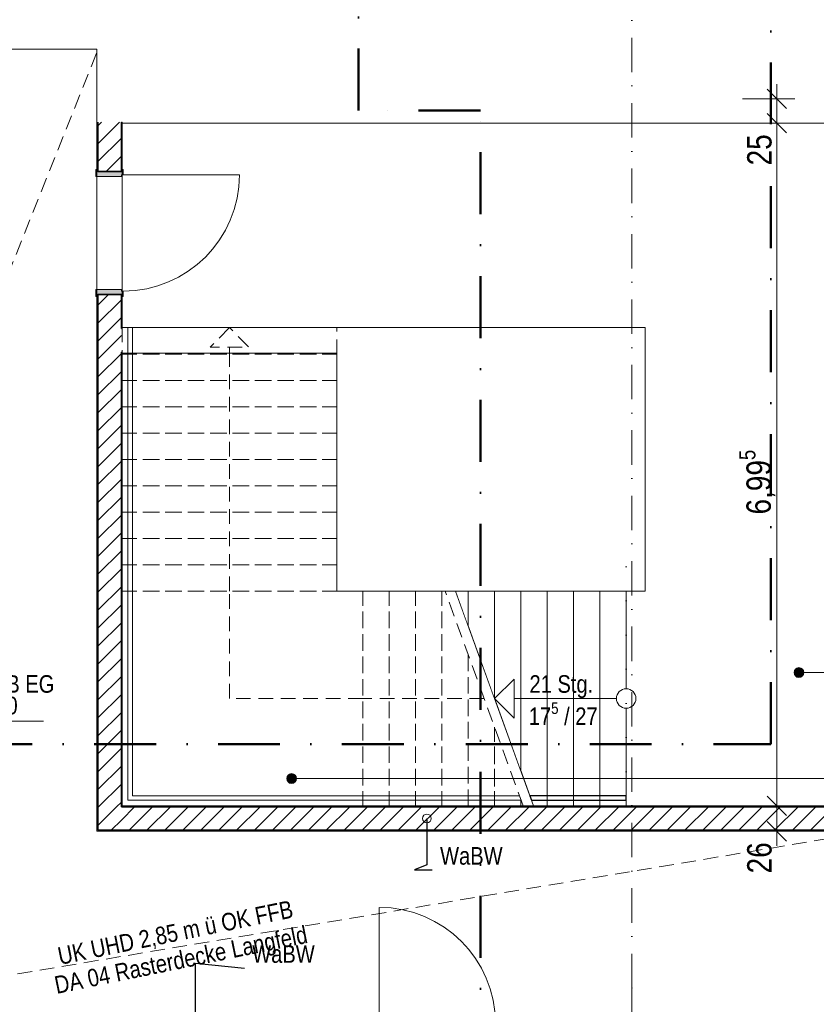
# Model space of a CAD drawing. Header units: metres. Extents: x -177922 to 5550634, y -507967 to 368279.
# Tile 108 of 125: x 3701266 to 3709434, y -48187 to -38098. Entities that reach past the tile are written whole.
import ezdxf

# ---------------------------------------------------------------- set-up
doc = ezdxf.new("R2010")
doc.units = ezdxf.units.M
doc.header["$LTSCALE"] = 0.05
doc.header["$PDSIZE"] = 0.8
for name, pattern in [('Punktlinie', [7000, 0, -7000]), ('Strichlinie_ eng', [4600, 3000, -1600]), ('Strichpunktlinie', [13405.555248, 7055.555344, -3527.777672, 0, -2822.222233]), ('Strichpunktlinie_ lang', [25400, 12700, -6350, 0, -6350]), ('Wipeout_Contour', [20000, 0, -20000])]:
    doc.linetypes.add(name, pattern=pattern)
for name, color, linetype in [('A_1_Bauteilschraffuren', 7, 'Continuous'), ('A_1_Geländer _ Brüstungen', 7, 'Continuous'), ('A_1_Raumstempel_Linien_Text.1_100', 7, 'Continuous'), ('A_1_Schraffuren', 7, 'Continuous'), ('A_1_Treppen', 7, 'Continuous'), ('A_1_Türen', 7, 'Continuous'), ('A_1_Wände_Innen_Massiv', 7, 'Continuous'), ('A_3_Achsen_Raster', 7, 'Continuous'), ('A_3_Schnittführung', 7, 'Continuous'), ('A_4_Bemaßung_100', 7, 'Continuous'), ('A_4_Bemaßung_innen_100', 7, 'Continuous'), ('A_4_Etiketten_allgemein_100_50', 7, 'Continuous'), ('A_4_Etiketten_UHD', 7, 'Continuous'), ('A_4_Umgrenzung_Raumlegende', 7, 'Continuous')]:
    doc.layers.add(name, color=color, linetype=linetype)
doc.styles.add('ERSTELLTER_STIL_1', font='txt')
doc.styles.add('ERSTELLTER_STIL_2', font='ARIALN.TTF')
doc.dimstyles.new('ERSTELLTER_STIL__20', dxfattribs={"dimtxt": 250, "dimasz": 190, "dimexe": 0.18, "dimexo": 350, "dimgap": 0, "dimtad": 1, "dimlfac": 0.001, "dimzin": 0, "dimdsep": 46, "dimtxsty": 'ERSTELLTER_STIL_1', "dimblk": 'ARROWHEAD_6', "dimblk1": 'ARROWHEAD_6', "dimblk2": 'ARROWHEAD_6', "dimcen": 0.09, "dimclrd": 7, "dimclre": 7, "dimclrt": 7, "dimazin": 0, "dimtfac": 1, "dimtdec": 4, "dimtmove": 0, "dimatfit": 3, "dimfxl": 1, "dimtolj": 1, "dimtzin": 0, "dimarcsym": 0})
doc.dimstyles.new('ERSTELLTER_STIL__21', dxfattribs={"dimtxt": 0.18, "dimasz": 182.4, "dimexe": 0.18, "dimexo": 0.0625, "dimgap": 0, "dimtad": 0, "dimtih": 1, "dimtoh": 1, "dimdec": 4, "dimzin": 0, "dimdsep": 46, "dimcen": 0.09, "dimadec": 0, "dimazin": 0, "dimtfac": 1, "dimtdec": 4, "dimtmove": 0, "dimatfit": 3, "dimldrblk": 'ARROWHEAD_1', "dimfxl": 1, "dimtolj": 1, "dimtzin": 0, "dimarcsym": 0})
pattern_1 = [(0, (3733493.5, -38278.93), (0, 173.2051), [0, -100]), (0, (3733543.5, -38192.32), (0, 173.2051), [0, -100])]
pattern_2 = [(45, (3733493.5, -38278.93), (-91.9239, 91.9239), [])]

# ---------------------------------------------------------------- blocks, each defined once
blk = doc.blocks.new('*D137', base_point=(3733493, -38279))
at = {"layer": 'A_4_Bemaßung_100', "color": 7, "linetype": 'Continuous', "lineweight": 13}
for p, q in [((3708928, -46054), (3709128, -46254)), ((3709215, -46154), (3708678, -46154)), ((3709028, -46414), (3709028, -46154)), ((3708928, -46314), (3709128, -46514)), ((3709215, -46414), (3708678, -46414)), ((3709028, -46564), (3709028, -46414))]:
    blk.add_line(p, q, dxfattribs=at)
at = {"layer": 'A_4_Bemaßung_100', "color": 7, "lineweight": 15, "insert": (3708978, -46846), "char_height": 250, "attachment_point": 7, "rotation": 90, "style": 'ERSTELLTER_STIL_1'}
blk.add_mtext('\\A1;{\\pql;\\fSwis721 Cn BT|b0|i0|c0|p0;\\W1.000000;26}', dxfattribs=at)
blk = doc.blocks.new('ARROWHEAD_6')
at = {"color": 0, "linetype": 'Continuous', "lineweight": 0}
for p, q in [((0, 0), (-1, 0)), ((-0.5, -0.5), (0.5, 0.5))]:
    blk.add_line(p, q, dxfattribs=at)
blk = doc.blocks.new('*D138', base_point=(3733493, -38279))
at = {"layer": 'A_4_Bemaßung_100', "color": 7, "linetype": 'Continuous', "lineweight": 13}
for p, q in [((3709028, -39159), (3709028, -38909)), ((3708928, -39059), (3709128, -39259)), ((3709215, -39159), (3708678, -39159)), ((3709028, -46154), (3709028, -39159)), ((3708928, -46054), (3709128, -46254)), ((3709215, -46154), (3708678, -46154))]:
    blk.add_line(p, q, dxfattribs=at)
at = {"layer": 'A_4_Bemaßung_100', "color": 7, "lineweight": 15, "char_height": 250, "attachment_point": 7, "rotation": 90, "style": 'ERSTELLTER_STIL_1'}
for s, insert in [('\\A1;{\\pql;\\fSwis721 Cn BT|b0|i0|c0|p0;\\W1.000000;25}', (3708978, -39591)), ('\\A1;{\\pql;\\fSwis721 Cn BT|b0|i0|c0|p0;\\W1.000000;6,99\\fSwis721 Cn BT|b0|i0|c0|p0;\\W1.000000;\\A1{\\H.66x;\\S5^  ;}}', (3709040, -43168))]:
    blk.add_mtext(s, dxfattribs=dict(at, insert=insert))
blk = doc.blocks.new('*D139', base_point=(3733493, -38279))
at = {"layer": 'A_4_Bemaßung_100', "color": 7, "linetype": 'Continuous', "lineweight": 13}
for p, q in [((3709128, -39009), (3708928, -38809)), ((3709028, -38909), (3709028, -38759)), ((3709215, -38909), (3708678, -38909)), ((3709028, -39159), (3709028, -38909)), ((3708928, -39059), (3709128, -39259))]:
    blk.add_line(p, q, dxfattribs=at)
blk = doc.blocks.new('ARROWHEAD_1')
at = {"color": 0, "linetype": 'Continuous', "lineweight": 0}
blk.add_line((0, 0), (-1, 0), dxfattribs=at)
blk.add_circle((0, 0), 0.25, dxfattribs=at)

msp = doc.modelspace()

# ---------------------------------------------------------------- hatches: boundary and pattern name
at = {"layer": 'A_1_Bauteilschraffuren', "linetype": 'Continuous', "lineweight": 13}
h = msp.add_hatch(dxfattribs=at)
h.set_pattern_fill('Verputz_0006', color=251, style=0, pattern_type=2)
h.set_pattern_definition(pattern_1)
h.paths.add_polyline_path([(3702058.496, -39653.926), (3702068.496, -39653.926), (3702068.496, -39148.926), (3702058.496, -39148.926)])
h = msp.add_hatch(dxfattribs=at)
h.set_pattern_fill('MW_Kalksandstein_0006', color=253, style=0, pattern_type=2)
h.set_pattern_definition(pattern_2)
h.paths.add_polyline_path([(3702068.496, -39148.926), (3702068.496, -39653.926), (3702308.496, -39653.926), (3702308.496, -39148.926)])
h = msp.add_hatch(dxfattribs=at)
h.set_pattern_fill('Verputz_0006', color=251, style=0, pattern_type=2)
h.set_pattern_definition(pattern_1)
h.paths.add_polyline_path([(3702308.496, -39148.926), (3702308.496, -39653.926), (3702318.496, -39653.926), (3702318.496, -39148.926)])
at = {"layer": 'A_1_Bauteilschraffuren', "linetype": 'Continuous', "lineweight": 18}
for points in [[(3702048.496, -39703.926), (3702308.496, -39703.926), (3702308.496, -39688.926), (3702328.496, -39688.926), (3702328.496, -39633.926), (3702318.496, -39633.926), (3702318.496, -39653.926), (3702058.496, -39653.926), (3702058.496, -39633.926), (3702048.496, -39633.926)], [(3702048.496, -40863.926), (3702048.496, -40933.926), (3702058.496, -40933.926), (3702058.496, -40913.926), (3702318.496, -40913.926), (3702318.496, -40933.926), (3702328.496, -40933.926), (3702328.496, -40878.926), (3702308.496, -40878.926), (3702308.496, -40863.926)]]:
    msp.add_hatch(color=154, dxfattribs=at).paths.add_polyline_path(points)
at = {"layer": 'A_1_Bauteilschraffuren', "linetype": 'Continuous', "lineweight": 13}
h = msp.add_hatch(dxfattribs=at)
h.set_pattern_fill('Verputz_0006', color=251, style=0, pattern_type=2)
h.set_pattern_definition(pattern_1)
h.paths.add_polyline_path([(3702058.496, -46403.926), (3702068.496, -46403.926), (3702068.496, -40913.926), (3702058.496, -40913.926)])
h = msp.add_hatch(dxfattribs=at)
h.set_pattern_fill('MW_Kalksandstein_0006', color=253, style=0, pattern_type=2)
h.set_pattern_definition(pattern_2)
h.paths.add_polyline_path([(3702068.496, -41263.926), (3702308.496, -41263.926), (3702308.496, -40913.926), (3702068.496, -40913.926)])
h = msp.add_hatch(dxfattribs=at)
h.set_pattern_fill('Verputz_0006', color=251, style=0, pattern_type=2)
h.set_pattern_definition(pattern_1)
h.paths.add_polyline_path([(3702308.496, -41253.926), (3702318.496, -41253.926), (3702318.496, -40913.926), (3702308.496, -40913.926)])
h = msp.add_hatch(dxfattribs=at)
h.set_pattern_fill('Verputz_0006', color=251, style=0, pattern_type=2)
h.set_pattern_definition(pattern_1)
h.paths.add_polyline_path([(3702318.496, -41263.926), (3702318.496, -41253.926), (3702308.496, -41253.926), (3702308.496, -41263.926)])
h = msp.add_hatch(dxfattribs=at)
h.set_pattern_fill('MW_Kalksandstein_0006', color=253, style=0, pattern_type=2)
h.set_pattern_definition(pattern_2)
h.paths.add_polyline_path([(3702308.496, -41503.926), (3702308.496, -41263.926), (3702068.496, -41263.926), (3702068.496, -41503.926)])
h = msp.add_hatch(dxfattribs=at)
h.set_pattern_fill('MW_Kalksandstein_0006', color=253, style=0, pattern_type=2)
h.set_pattern_definition(pattern_2)
h.paths.add_polyline_path([(3702308.496, -46163.926), (3702308.496, -41503.926), (3702068.496, -41503.926), (3702068.496, -46163.926)])
h = msp.add_hatch(dxfattribs=at)
h.set_pattern_fill('Verputz_0006', color=251, style=0, pattern_type=2)
h.set_pattern_definition(pattern_1)
h.paths.add_polyline_path([(3702318.496, -41513.926), (3702318.496, -41503.926), (3702308.496, -41503.926), (3702308.496, -41513.926)])
h = msp.add_hatch(dxfattribs=at)
h.set_pattern_fill('Verputz_0006', color=251, style=0, pattern_type=2)
h.set_pattern_definition(pattern_1)
h.paths.add_polyline_path([(3702318.496, -46153.926), (3702318.496, -41513.926), (3702308.496, -41513.926), (3702308.496, -46153.926)])
h = msp.add_hatch(dxfattribs=at)
h.set_pattern_fill('MW_Kalksandstein_0006', color=253, style=0, pattern_type=2)
h.set_pattern_definition(pattern_2)
h.paths.add_polyline_path([(3702068.496, -46163.926), (3702068.496, -46403.926), (3702308.496, -46163.926)])
h = msp.add_hatch(dxfattribs=at)
h.set_pattern_fill('MW_Kalksandstein_0006', color=253, style=0, pattern_type=2)
h.set_pattern_definition(pattern_2)
h.paths.add_polyline_path([(3702308.496, -46163.926), (3702068.496, -46403.926), (3702308.496, -46403.926)])
h = msp.add_hatch(dxfattribs=at)
h.set_pattern_fill('Verputz_0006', color=251, style=0, pattern_type=2)
h.set_pattern_definition(pattern_1)
h.paths.add_polyline_path([(3702308.496, -46153.926), (3702308.496, -46163.926), (3702318.496, -46153.926)])
h = msp.add_hatch(dxfattribs=at)
h.set_pattern_fill('Verputz_0006', color=251, style=0, pattern_type=2)
h.set_pattern_definition(pattern_1)
h.paths.add_polyline_path([(3702318.496, -46153.926), (3702308.496, -46163.926), (3702318.496, -46163.926)])
h = msp.add_hatch(dxfattribs=at)
h.set_pattern_fill('Verputz_0006', color=251, style=0, pattern_type=2)
h.set_pattern_definition(pattern_1)
h.paths.add_polyline_path([(3702058.496, -46403.926), (3702058.496, -46413.926), (3702068.496, -46403.926)])
h = msp.add_hatch(dxfattribs=at)
h.set_pattern_fill('Verputz_0006', color=251, style=0, pattern_type=2)
h.set_pattern_definition(pattern_1)
h.paths.add_polyline_path([(3702068.496, -46403.926), (3702058.496, -46413.926), (3702068.496, -46413.926)])
h = msp.add_hatch(dxfattribs=at)
h.set_pattern_fill('Verputz_0006', color=251, style=0, pattern_type=2)
h.set_pattern_definition(pattern_1)
h.paths.add_polyline_path([(3702068.496, -46413.926), (3710068.496, -46413.926), (3710068.496, -46403.926), (3702068.496, -46403.926)])
at = {"layer": 'A_1_Schraffuren', "linetype": 'Continuous', "lineweight": 13}
for points in [[(3709204.86, -44787.516), (3709208.666, -44806.65), (3709219.505, -44822.872), (3709235.726, -44833.71), (3709254.86, -44837.516), (3709273.995, -44833.71), (3709290.216, -44822.872), (3709301.054, -44806.65), (3709304.86, -44787.516), (3709301.054, -44768.382), (3709290.216, -44752.161), (3709273.995, -44741.322), (3709254.86, -44737.516), (3709235.726, -44741.322), (3709219.505, -44752.161), (3709208.666, -44768.382)], [(3704003.669, -45873.693), (3704007.475, -45892.828), (3704018.314, -45909.049), (3704034.535, -45919.887), (3704053.669, -45923.693), (3704072.803, -45919.887), (3704089.025, -45909.049), (3704099.863, -45892.828), (3704103.669, -45873.693), (3704099.863, -45854.559), (3704089.025, -45838.338), (3704072.803, -45827.499), (3704053.669, -45823.693), (3704034.535, -45827.499), (3704018.314, -45838.338), (3704007.475, -45854.559)]]:
    msp.add_hatch(color=7, dxfattribs=at).paths.add_polyline_path(points)

# ---------------------------------------------------------------- linework, layer by layer
at = {"layer": 'A_1_Geländer _ Brüstungen', "color": 7, "linetype": 'Continuous', "lineweight": 13}
for p, q in [((3702421.496, -41253.926), (3702375.496, -41253.926)), ((3702375.496, -41253.926), (3702375.496, -41523.926)), ((3702421.496, -41523.926), (3702421.496, -41253.926)), ((3702375.496, -41523.926), (3702375.496, -44223.926)), ((3702421.496, -44223.926), (3702421.496, -41523.926)), ((3702375.496, -44223.926), (3702375.496, -46096.926)), ((3702421.496, -46050.926), (3702421.496, -44223.926)), ((3702375.496, -46096.926), (3704784.187, -46096.926)), ((3704784.187, -46050.926), (3702421.496, -46050.926))]:
    msp.add_line(p, q, dxfattribs=at)
at = {"layer": 'A_1_Raumstempel_Linien_Text.1_100', "color": 251, "linetype": 'Continuous', "lineweight": 18}
msp.add_line((3709304.86, -44787.516), (3719425.751, -44787.516), dxfattribs=at)
at = {"layer": 'A_1_Raumstempel_Linien_Text.1_100', "color": 7, "linetype": 'Continuous', "lineweight": 13}
for centre in [(3709254.86, -44787.516), (3704053.669, -45873.693)]:
    msp.add_circle(centre, 50, dxfattribs=at)
at = {"layer": 'A_1_Treppen', "color": 7, "linetype": 'Strichlinie_ eng', "lineweight": 13}
for p, q in [((3704518.496, -41253.926), (3702318.496, -41253.926)), ((3702318.496, -41253.926), (3702318.496, -41523.926)), ((3703418.496, -41523.926), (3703418.496, -41253.926)), ((3704518.496, -41523.926), (3704518.496, -41253.926)), ((3704518.496, -41523.926), (3702318.496, -41523.926)), ((3702318.496, -41523.926), (3702318.496, -41793.926)), ((3702318.496, -41523.926), (3704518.496, -41523.926)), ((3703418.496, -43953.926), (3703418.496, -41523.926)), ((3704518.496, -41793.926), (3704518.496, -41523.926)), ((3704518.496, -41793.926), (3702318.496, -41793.926)), ((3702318.496, -41793.926), (3702318.496, -42063.926)), ((3702318.496, -41793.926), (3704518.496, -41793.926)), ((3704518.496, -42063.926), (3704518.496, -41793.926)), ((3704518.496, -42063.926), (3702318.496, -42063.926)), ((3702318.496, -42063.926), (3702318.496, -42333.926)), ((3702318.496, -42063.926), (3704518.496, -42063.926)), ((3704518.496, -42333.926), (3704518.496, -42063.926)), ((3704518.496, -42333.926), (3702318.496, -42333.926)), ((3702318.496, -42333.926), (3702318.496, -42603.926)), ((3702318.496, -42333.926), (3704518.496, -42333.926)), ((3704518.496, -42603.926), (3704518.496, -42333.926)), ((3704518.496, -42603.926), (3702318.496, -42603.926)), ((3702318.496, -42603.926), (3702318.496, -42873.926)), ((3702318.496, -42603.926), (3704518.496, -42603.926)), ((3704518.496, -42873.926), (3704518.496, -42603.926)), ((3704518.496, -42873.926), (3702318.496, -42873.926)), ((3702318.496, -42873.926), (3702318.496, -43143.926)), ((3702318.496, -42873.926), (3704518.496, -42873.926)), ((3704518.496, -43143.926), (3704518.496, -42873.926)), ((3704518.496, -43143.926), (3702318.496, -43143.926)), ((3702318.496, -43143.926), (3702318.496, -43413.926)), ((3702318.496, -43143.926), (3704518.496, -43143.926)), ((3704518.496, -43413.926), (3704518.496, -43143.926)), ((3704518.496, -43413.926), (3702318.496, -43413.926)), ((3702318.496, -43413.926), (3702318.496, -43683.926)), ((3702318.496, -43413.926), (3704518.496, -43413.926)), ((3704518.496, -43683.926), (3704518.496, -43413.926)), ((3704518.496, -43683.926), (3702318.496, -43683.926)), ((3702318.496, -43683.926), (3702318.496, -43953.926)), ((3702318.496, -43683.926), (3704518.496, -43683.926)), ((3704518.496, -43953.926), (3704518.496, -43683.926)), ((3704518.496, -43953.926), (3702318.496, -43953.926)), ((3702318.496, -43953.926), (3702318.496, -46153.926)), ((3702318.496, -43953.926), (3704518.496, -43953.926)), ((3703418.496, -45053.926), (3703418.496, -43953.926)), ((3704784.187, -43953.926), (3704518.496, -43953.926)), ((3704784.187, -43953.926), (3704784.187, -46153.926)), ((3705054.187, -43953.926), (3704784.187, -43953.926)), ((3704784.187, -46153.926), (3704784.187, -43953.926)), ((3705324.187, -43953.926), (3705054.187, -43953.926)), ((3705054.187, -43953.926), (3705054.187, -46153.926)), ((3705054.187, -46153.926), (3705054.187, -43953.926)), ((3705594.187, -43953.926), (3705324.187, -43953.926)), ((3705324.187, -43953.926), (3705324.187, -46153.926)), ((3705324.187, -46153.926), (3705324.187, -43953.926)), ((3705627.402, -43953.926), (3705594.187, -43953.926)), ((3705594.187, -43953.926), (3705594.187, -46153.926)), ((3705594.187, -46153.926), (3705594.187, -43953.926)), ((3704784.187, -45053.926), (3703418.496, -45053.926)), ((3702318.496, -46153.926), (3704784.187, -46153.926)), ((3704784.187, -46153.926), (3705054.187, -46153.926)), ((3705054.187, -46153.926), (3705324.187, -46153.926)), ((3705324.187, -46153.926), (3705594.187, -46153.926)), ((3705594.187, -46153.926), (3705864.187, -46153.926)), ((3705864.187, -46153.926), (3706134.187, -46153.926))]:
    msp.add_line(p, q, dxfattribs=at)
at = {"layer": 'A_1_Türen', "color": 150, "linetype": 'Continuous', "lineweight": 18}
for p, q in [((3702058.496, -39633.926), (3702048.496, -39633.926)), ((3702048.496, -39633.926), (3702048.496, -39703.926)), ((3702058.496, -39653.926), (3702058.496, -39633.926)), ((3702328.496, -39633.926), (3702318.496, -39633.926)), ((3702318.496, -39633.926), (3702318.496, -39653.926)), ((3702328.496, -39688.926), (3702328.496, -39633.926)), ((3702048.496, -39703.926), (3702308.496, -39703.926)), ((3702318.496, -39653.926), (3702058.496, -39653.926)), ((3702058.496, -39653.926), (3702068.496, -39653.926)), ((3702058.496, -39653.926), (3702068.496, -39653.926)), ((3702068.496, -39653.926), (3702308.496, -39653.926)), ((3702068.496, -39653.926), (3702308.496, -39653.926)), ((3702308.496, -39653.926), (3702318.496, -39653.926)), ((3702308.496, -39653.926), (3702318.496, -39653.926)), ((3702308.496, -39703.926), (3702308.496, -39688.926)), ((3702308.496, -39688.926), (3702328.496, -39688.926)), ((3702328.496, -39688.926), (3703518.496, -39688.926)), ((3702048.496, -40863.926), (3702308.496, -40863.926)), ((3702048.496, -40933.926), (3702048.496, -40863.926)), ((3702058.496, -40933.926), (3702048.496, -40933.926)), ((3702318.496, -40913.926), (3702058.496, -40913.926)), ((3702058.496, -40913.926), (3702058.496, -40933.926)), ((3702058.496, -40913.926), (3702068.496, -40913.926)), ((3702058.496, -40913.926), (3702068.496, -40913.926)), ((3702068.496, -40913.926), (3702308.496, -40913.926)), ((3702068.496, -40913.926), (3702308.496, -40913.926)), ((3702308.496, -40863.926), (3702308.496, -40878.926)), ((3702308.496, -40878.926), (3702328.496, -40878.926)), ((3702308.496, -40913.926), (3702318.496, -40913.926)), ((3702308.496, -40913.926), (3702318.496, -40913.926)), ((3702318.496, -40933.926), (3702318.496, -40913.926)), ((3702328.496, -40933.926), (3702318.496, -40933.926)), ((3702328.496, -40878.926), (3702328.496, -40933.926)), ((3704953.496, -48383.926), (3704953.496, -47193.926))]:
    msp.add_line(p, q, dxfattribs=at)
for centre, start, end in [((3702328.496, -39688.926), 270, 0), ((3704953.496, -48383.926), 0, 90)]:
    msp.add_arc(centre, 1190, start, end, dxfattribs=at)
at = {"layer": 'A_1_Wände_Innen_Massiv', "color": 7, "linetype": 'Continuous', "lineweight": 35}
for p, q in [((3702068.496, -39148.926), (3702068.496, -39653.926)), ((3702308.496, -39653.926), (3702308.496, -39148.926)), ((3702068.496, -39653.926), (3702308.496, -39653.926)), ((3702068.496, -40913.926), (3702068.496, -41263.926)), ((3702068.496, -40913.926), (3702308.496, -40913.926)), ((3702308.496, -41263.926), (3702308.496, -40913.926)), ((3702068.496, -41263.926), (3702068.496, -41503.926)), ((3702318.496, -41263.926), (3702308.496, -41263.926)), ((3702068.496, -41503.926), (3702068.496, -46163.926)), ((3702308.496, -41503.926), (3702318.496, -41503.926)), ((3702308.496, -46153.926), (3702308.496, -41503.926)), ((3702068.496, -46163.926), (3702068.496, -46403.926)), ((3702068.496, -46163.926), (3702068.496, -46403.926)), ((3702308.496, -46153.926), (3702308.496, -46163.926)), ((3702308.496, -46153.926), (3702308.496, -46163.926)), ((3702068.496, -46403.926), (3702308.496, -46403.926)), ((3702308.496, -46403.926), (3710068.496, -46403.926))]:
    msp.add_line(p, q, dxfattribs=at)
at = {"layer": 'A_1_Wände_Innen_Massiv', "color": 7, "linetype": 'Continuous', "lineweight": 18}
for p, q in [((3702058.496, -39653.926), (3702068.496, -39653.926)), ((3702308.496, -39653.926), (3702318.496, -39653.926)), ((3702058.496, -40913.926), (3702068.496, -40913.926)), ((3702308.496, -40913.926), (3702318.496, -40913.926))]:
    msp.add_line(p, q, dxfattribs=at)
at = {"layer": 'A_1_Wände_Innen_Massiv', "color": 7, "linetype": 'Continuous', "lineweight": 18, "flags": 128}
for points in [[(3702058.496, -39148.926), (3702058.496, -39653.926)], [(3702308.496, -39148.926), (3702318.496, -39148.926)], [(3702318.496, -39653.926), (3702318.496, -39148.926)], [(3702058.496, -40913.926), (3702058.496, -46403.926)], [(3702318.496, -41253.926), (3702318.496, -40913.926)], [(3702318.496, -46153.926), (3702318.496, -41513.926)], [(3702058.496, -46413.926), (3702058.496, -46403.926)], [(3702058.496, -46413.926), (3709594.14, -46413.926)]]:
    msp.add_lwpolyline(points, dxfattribs=at)
at = {"layer": 'A_3_Achsen_Raster', "color": 7, "linetype": 'Strichpunktlinie', "lineweight": 13}
msp.add_line((3707543.496, -48021.671), (3707543.496, -48921.671), dxfattribs=at)
msp.add_point((3707543.496, -48021.671), dxfattribs=at)
msp.add_point((3707543.496, -48021.671), dxfattribs=at)
at = {"layer": 'A_3_Schnittführung', "color": 7, "linetype": 'Strichpunktlinie_ lang', "lineweight": 50}
for p, q in [((3704740.467, -39028.926), (3704740.467, -12362.518)), ((3708968.05, -45520.823), (3708968.05, -32703.23)), ((3705989.557, -39028.926), (3704740.467, -39028.926))]:
    msp.add_line(p, q, dxfattribs=at)
at = {"layer": 'A_4_Bemaßung_innen_100', "color": 7, "linetype": 'Continuous', "lineweight": 13}
msp.add_line((3699831.919, -45285.1), (3701509.341, -45285.1), dxfattribs=at)
at = {"layer": 'A_4_Etiketten_UHD', "color": 251, "linetype": 'Strichlinie_ eng', "lineweight": 18}
for q in [(3702068.496, -38403.926), (3710068.496, -46403.926)]:
    msp.add_line((3698068.496, -48403.926), q, dxfattribs=at)
at = {"layer": 'A_4_Umgrenzung_Raumlegende', "color": 7, "linetype": 'Continuous', "lineweight": 13, "flags": 128}
for points in [[(3702058.496, -46413.926), (3702058.496, -39153.926), (3702058.496, -38398.926), (3700508.496, -38398.926), (3700508.496, -39158.926), (3698078.496, -39158.926), (3698078.496, -40848.926), (3698078.496, -47778.926), (3698078.496, -48393.926), (3707568.496, -48393.926), (3707568.496, -49747.926), (3710068.496, -49747.926), (3710068.496, -48643.926), (3710068.496, -46413.926)], [(3707678.496, -41253.926), (3707678.496, -43953.926), (3707484.187, -43953.926), (3707484.187, -46153.926), (3710068.496, -46153.926), (3712618.496, -46153.926), (3712618.496, -39158.926), (3702318.496, -39158.926), (3702318.496, -41253.926)], [(3702318.496, -46153.926), (3707484.187, -46153.926), (3707484.187, -43953.926), (3704518.496, -43953.926), (3704518.496, -41513.926), (3702318.496, -41513.926)]]:
    msp.add_lwpolyline(points, close=True, dxfattribs=at)

# ---------------------------------------------------------------- texts
at = {"layer": 'A_4_Bemaßung_innen_100', "color": 7, "lineweight": 15, "char_height": 180, "attachment_point": 7, "style": 'ERSTELLTER_STIL_1'}
for s, insert in [('\\A1;{\\pql;\\fSwis721 Cn BT|b0|i0|c0|p0;\\W1.000000;OK FFB EG}', (3700521.919, -44997.1)), ('\\A1;{\\pql;\\fSwis721 Cn BT|b0|i0|c0|p0;\\W1.000000;±0,00}', (3700706.372, -45249.1))]:
    msp.add_mtext(s, dxfattribs=dict(at, insert=insert))
at = {"layer": 'A_4_Etiketten_allgemein_100_50', "color": 7, "linetype": 'Continuous', "lineweight": 15, "char_height": 180, "attachment_point": 7, "style": 'ERSTELLTER_STIL_1'}
for insert in [(3705576.086, -46758.74), (3703650.168, -47764.297)]:
    msp.add_mtext('\\A1;{\\pql;\\fSwis721 Cn BT|b0|i0|c0|p0;\\W1.000000;WaBW}', dxfattribs=dict(at, insert=insert))
at = {"layer": 'A_4_Etiketten_UHD', "color": 7, "linetype": 'Continuous', "lineweight": 15, "insert": (3702896.23, -47617.429), "char_height": 180, "attachment_point": 5, "rotation": 11.4970157, "line_spacing_factor": 0.948832, "style": 'ERSTELLTER_STIL_1'}
msp.add_mtext('\\A1;{\\pqc;\\fSwis721 Cn BT|b0|i0|c0|p0;\\W1.000000;UK \\fSwis721 Cn BT|b0|i0|c0|p0;\\W1.000000;UHD\\fSwis721 Cn BT|b0|i0|c0|p0;\\W1.000000; \\fSwis721 Cn BT|b0|i0|c0|p0;\\W1.000000;2,85\\fSwis721 Cn BT|b0|i0|c0|p0;\\W1.000000; m ü OK FFB\\P\\pqc;\\fSwis721 Cn BT|b0|i0|c0|p0;\\W1.000000;DA 04 Rasterdecke Langfeld}', dxfattribs=at)

# ---------------------------------------------------------------- dimensions: what is measured, and where the dimension line sits
at = {"layer": 'A_4_Bemaßung_100', "color": 7, "linetype": 'Continuous', "lineweight": 13}
dim = msp.add_linear_dim(base=(3709027.889, -38908.926), p1=(3707463.496, -39158.926), p2=(3707463.496, -38908.926), angle=90, dimstyle='ERSTELLTER_STIL__20', dxfattribs=at)
dim.commit()
dim.dimension.update_dxf_attribs({"geometry": '*D139', "text_midpoint": (3708852.889, -39400.701), "dimtype": 160, "text_rotation": 90})

# ---------------------------------------------------------------- leaders
at = {"layer": 'A_4_Etiketten_allgemein_100_50', "color": 7, "linetype": 'Continuous', "lineweight": 13, "annotation_type": 0, "has_hookline": 1, "hookline_direction": 0, "text_width": 608.94}
for points in [[(3705440.796, -46283.07), (3705440.796, -46758.74), (3705313.686, -46810.343), (3705496.086, -46810.343)], [(3703070.168, -48523.006), (3703070.168, -47764.297), (3703570.168, -47815.899)]]:
    msp.add_leader(points, dimstyle='ERSTELLTER_STIL__21', dxfattribs=at)

# ---------------------------------------------------------------- next in the draw order: wipeouts: each hides what was drawn before it
at = {"color": 254, "linetype": 'Wipeout_Contour', "lineweight": 0, "ltscale": 11110949.25666703}
msp.add_wipeout([(3703418.496, -41253.926), (3703218.496, -41453.926), (3703618.496, -41453.926)], dxfattribs=at).dxf.layer = 'A_1_Schraffuren'
at = {"color": 254, "linetype": 'Wipeout_Contour', "lineweight": 0, "ltscale": 14830492.4043957}
msp.add_wipeout([(3707214.187, -43953.926), (3707214.187, -46153.926), (3707484.187, -46153.926), (3707484.187, -43953.926)], dxfattribs=at).dxf.layer = 'A_1_Schraffuren'

# ---------------------------------------------------------------- next in the draw order: linework, layer by layer
at = {"layer": 'A_1_Treppen', "color": 7, "linetype": 'Continuous', "lineweight": 18}
for p, q in [((3707484.187, -43953.926), (3707214.187, -43953.926)), ((3707214.187, -43953.926), (3707214.187, -46153.926)), ((3707484.187, -46153.926), (3707484.187, -43953.926)), ((3707214.187, -46153.926), (3707484.187, -46153.926))]:
    msp.add_line(p, q, dxfattribs=at)
at = {"layer": 'A_1_Treppen', "color": 7, "linetype": 'Strichlinie_ eng', "lineweight": 13, "flags": 128}
msp.add_lwpolyline([(3703418.496, -41253.926), (3703218.496, -41453.926), (3703618.496, -41453.926)], close=True, dxfattribs=at)

# ---------------------------------------------------------------- next in the draw order: wipeouts: each hides what was drawn before it
at = {"color": 254, "linetype": 'Wipeout_Contour', "lineweight": 0, "ltscale": 14829412.48419043}
msp.add_wipeout([(3706944.187, -43953.926), (3706944.187, -46153.926), (3707214.187, -46153.926), (3707214.187, -43953.926)], dxfattribs=at).dxf.layer = 'A_1_Schraffuren'

# ---------------------------------------------------------------- next in the draw order: linework, layer by layer
at = {"layer": 'A_1_Treppen', "color": 7, "linetype": 'Continuous', "lineweight": 18}
for p, q in [((3707214.187, -43953.926), (3706944.187, -43953.926)), ((3706944.187, -43953.926), (3706944.187, -46153.926)), ((3707214.187, -46153.926), (3707214.187, -43953.926)), ((3706944.187, -46153.926), (3707214.187, -46153.926))]:
    msp.add_line(p, q, dxfattribs=at)
at = {"layer": 'A_1_Treppen', "color": 7, "linetype": 'Continuous', "lineweight": 13}
msp.add_line((3707484.187, -45053.926), (3707214.187, -45053.926), dxfattribs=at)

# ---------------------------------------------------------------- next in the draw order: wipeouts: each hides what was drawn before it
at = {"color": 254, "linetype": 'Wipeout_Contour', "lineweight": 0, "ltscale": 14828332.5639968}
msp.add_wipeout([(3706674.187, -43953.926), (3706674.187, -46153.926), (3706944.187, -46153.926), (3706944.187, -43953.926)], dxfattribs=at).dxf.layer = 'A_1_Schraffuren'
at = {"color": 254, "linetype": 'Wipeout_Contour', "lineweight": 0, "ltscale": 66739642.71843951}
msp.add_wipeout([(3707484.187, -44953.926), (3707484.187, -44953.926), (3707440.799, -44963.829), (3707406.004, -44991.577), (3707386.694, -45031.674), (3707386.694, -45076.178), (3707406.004, -45116.275), (3707440.799, -45144.023), (3707484.187, -45153.926), (3707484.187, -45153.926), (3707484.187, -45153.926), (3707527.575, -45144.023), (3707562.37, -45116.275), (3707581.68, -45076.178), (3707581.68, -45031.674), (3707562.37, -44991.577), (3707527.575, -44963.829)], dxfattribs=at).dxf.layer = 'A_1_Schraffuren'

# ---------------------------------------------------------------- next in the draw order: linework, layer by layer
at = {"layer": 'A_1_Raumstempel_Linien_Text.1_100', "color": 251, "linetype": 'Punktlinie', "lineweight": 18}
msp.add_line((3707484.187, -43703.926), (3707484.187, -46403.926), dxfattribs=at)
at = {"layer": 'A_1_Treppen', "color": 7, "linetype": 'Continuous', "lineweight": 18}
for p, q in [((3706944.187, -43953.926), (3706674.187, -43953.926)), ((3706674.187, -43953.926), (3706674.187, -46153.926)), ((3706944.187, -46153.926), (3706944.187, -43953.926)), ((3706674.187, -46153.926), (3706944.187, -46153.926))]:
    msp.add_line(p, q, dxfattribs=at)
at = {"layer": 'A_1_Treppen', "color": 7, "linetype": 'Continuous', "lineweight": 13, "flags": 128}
msp.add_lwpolyline([(3707484.187, -44953.926, 1), (3707484.187, -45153.926, 1)], format="xyb", close=True, dxfattribs=at)
at = {"layer": 'A_3_Achsen_Raster', "color": 7, "linetype": 'Strichpunktlinie', "lineweight": 13}
msp.add_line((3707543.496, -48021.671), (3707543.496, -13321.671), dxfattribs=at)

# ---------------------------------------------------------------- next in the draw order: wipeouts: each hides what was drawn before it
at = {"color": 254, "linetype": 'Wipeout_Contour', "lineweight": 0, "ltscale": 18534070.12098875}
msp.add_wipeout([(3706404.187, -43953.926), (3706404.187, -45795.745), (3706534.554, -46153.926), (3706674.187, -46153.926), (3706674.187, -43953.926)], dxfattribs=at).dxf.layer = 'A_1_Schraffuren'

# ---------------------------------------------------------------- next in the draw order: hatches: boundary and pattern name
at = {"layer": 'A_1_Bauteilschraffuren', "linetype": 'Continuous', "lineweight": 13}
h = msp.add_hatch(dxfattribs=at)
h.set_pattern_fill('MW_Kalksandstein_0006', color=253, style=0, pattern_type=2)
h.set_pattern_definition(pattern_2)
h.paths.add_polyline_path([(3702308.496, -46403.926), (3710068.496, -46403.926), (3710068.496, -46163.926), (3702308.496, -46163.926)])
h = msp.add_hatch(dxfattribs=at)
h.set_pattern_fill('Verputz_0006', color=251, style=0, pattern_type=2)
h.set_pattern_definition(pattern_1)
h.paths.add_polyline_path([(3702318.496, -46163.926), (3710068.496, -46163.926), (3710068.496, -46153.926), (3702318.496, -46153.926)])

# ---------------------------------------------------------------- next in the draw order: linework, layer by layer
at = {"layer": 'A_1_Geländer _ Brüstungen', "color": 7, "linetype": 'Continuous', "lineweight": 13}
for p, q in [((3706390.647, -46050.926), (3704784.187, -46050.926)), ((3704784.187, -46096.926), (3706407.39, -46096.926)), ((3706407.39, -46096.926), (3706390.647, -46050.926))]:
    msp.add_line(p, q, dxfattribs=at)
at = {"layer": 'A_1_Geländer _ Brüstungen', "color": 7, "linetype": 'Continuous', "lineweight": 25, "flags": 128}
msp.add_lwpolyline([(3706513.808, -46096.926), (3707484.187, -46096.926), (3707484.187, -46050.926), (3706497.065, -46050.926)], close=True, dxfattribs=at)
at = {"layer": 'A_1_Raumstempel_Linien_Text.1_100', "color": 251, "linetype": 'Continuous', "lineweight": 18}
msp.add_line((3704103.669, -45873.693), (3719503.02, -45873.693), dxfattribs=at)
at = {"layer": 'A_1_Treppen', "color": 7, "linetype": 'Continuous', "lineweight": 18}
for p, q in [((3706674.187, -43953.926), (3706404.187, -43953.926)), ((3706404.187, -43953.926), (3706404.187, -45795.745)), ((3706674.187, -46153.926), (3706674.187, -43953.926)), ((3706534.554, -46153.926), (3706674.187, -46153.926))]:
    msp.add_line(p, q, dxfattribs=at)
at = {"layer": 'A_1_Treppen', "color": 7, "linetype": 'Strichlinie_ eng', "lineweight": 13}
for p, q in [((3706404.187, -46088.125), (3706404.187, -46153.926)), ((3706404.187, -46153.926), (3706404.187, -46088.125)), ((3706134.187, -46153.926), (3706404.187, -46153.926)), ((3706404.187, -46153.926), (3706428.136, -46153.926))]:
    msp.add_line(p, q, dxfattribs=at)
at = {"layer": 'A_1_Wände_Innen_Massiv', "color": 7, "linetype": 'Continuous', "lineweight": 35}
msp.add_line((3710068.496, -46163.926), (3702308.496, -46163.926), dxfattribs=at)
at = {"layer": 'A_1_Wände_Innen_Massiv', "color": 7, "linetype": 'Continuous', "lineweight": 18, "flags": 128}
msp.add_lwpolyline([(3709594.14, -46153.926), (3702318.496, -46153.926)], dxfattribs=at)

# ---------------------------------------------------------------- next in the draw order: dimensions: what is measured, and where the dimension line sits
at = {"layer": 'A_4_Bemaßung_100', "color": 7, "linetype": 'Continuous', "lineweight": 13}
dim = msp.add_linear_dim(base=(3709027.889, -46153.926), p1=(3706063.496, -46413.926), p2=(3706193.496, -46153.926), angle=90, dimstyle='ERSTELLTER_STIL__20', dxfattribs=at)
dim.commit()
dim.dimension.update_dxf_attribs({"geometry": '*D137', "text_midpoint": (3708852.889, -46655.701), "dimtype": 160, "text_rotation": 90})

# ---------------------------------------------------------------- next in the draw order: wipeouts: each hides what was drawn before it
at = {"color": 254, "linetype": 'Wipeout_Contour', "lineweight": 0, "ltscale": 14826154.74171206}
msp.add_wipeout([(3706134.187, -43953.926), (3706134.187, -45053.926), (3706404.187, -45795.745), (3706404.187, -43953.926)], dxfattribs=at).dxf.layer = 'A_1_Schraffuren'

# ---------------------------------------------------------------- next in the draw order: linework, layer by layer
at = {"layer": 'A_1_Treppen', "color": 7, "linetype": 'Continuous', "lineweight": 18}
for p, q in [((3706404.187, -43953.926), (3706134.187, -43953.926)), ((3706134.187, -43953.926), (3706134.187, -45053.926)), ((3706404.187, -45795.745), (3706404.187, -43953.926))]:
    msp.add_line(p, q, dxfattribs=at)
at = {"layer": 'A_1_Treppen', "color": 7, "linetype": 'Strichlinie_ eng', "lineweight": 13}
for p, q in [((3706134.187, -45346.306), (3706134.187, -46153.926)), ((3706134.187, -46153.926), (3706134.187, -45346.306))]:
    msp.add_line(p, q, dxfattribs=at)
at = {"layer": 'A_3_Schnittführung', "color": 7, "linetype": 'Strichpunktlinie_ lang', "lineweight": 50}
msp.add_line((3700759.69, -45520.823), (3708968.05, -45520.823), dxfattribs=at)

# ---------------------------------------------------------------- next in the draw order: wipeouts: each hides what was drawn before it
at = {"color": 254, "linetype": 'Wipeout_Contour', "lineweight": 0, "ltscale": 14825056.78173604}
msp.add_wipeout([(3705864.187, -43953.926), (3705864.187, -44312.107), (3706134.187, -45053.926), (3706134.187, -43953.926)], dxfattribs=at).dxf.layer = 'A_1_Schraffuren'

# ---------------------------------------------------------------- next in the draw order: linework, layer by layer
at = {"layer": 'A_1_Treppen', "color": 7, "linetype": 'Continuous', "lineweight": 18}
for p, q in [((3706134.187, -43953.926), (3705864.187, -43953.926)), ((3705864.187, -43953.926), (3705864.187, -44312.107)), ((3706134.187, -45053.926), (3706134.187, -43953.926))]:
    msp.add_line(p, q, dxfattribs=at)
at = {"layer": 'A_1_Treppen', "color": 7, "linetype": 'Strichlinie_ eng', "lineweight": 13}
for p, q in [((3705864.187, -44604.487), (3705864.187, -46153.926)), ((3705864.187, -46153.926), (3705864.187, -44604.487)), ((3706027.769, -45053.926), (3704784.187, -45053.926))]:
    msp.add_line(p, q, dxfattribs=at)
at = {"layer": 'A_1_Treppen', "color": 7, "linetype": 'Continuous', "lineweight": 13}
msp.add_line((3707214.187, -45053.926), (3706134.187, -45053.926), dxfattribs=at)
at = {"layer": 'A_3_Schnittführung', "color": 7, "linetype": 'Strichpunktlinie_ lang', "lineweight": 50}
msp.add_line((3705989.557, -60411.528), (3705989.557, -39028.926), dxfattribs=at)

# ---------------------------------------------------------------- next in the draw order: wipeouts: each hides what was drawn before it
at = {"color": 254, "linetype": 'Wipeout_Contour', "lineweight": 0, "ltscale": 11118247.91708345}
msp.add_wipeout([(3705733.82, -43953.926), (3705864.187, -44312.107), (3705864.187, -43953.926)], dxfattribs=at).dxf.layer = 'A_1_Schraffuren'

# ---------------------------------------------------------------- next in the draw order: linework, layer by layer
at = {"layer": 'A_1_Treppen', "color": 7, "linetype": 'Strichlinie_ eng', "lineweight": 13}
msp.add_line((3706428.136, -46153.926), (3705627.402, -43953.926), dxfattribs=at)
at = {"layer": 'A_1_Treppen', "color": 7, "linetype": 'Continuous', "lineweight": 18}
for p, q in [((3705864.187, -43953.926), (3705733.82, -43953.926)), ((3705864.187, -44312.107), (3705864.187, -43953.926))]:
    msp.add_line(p, q, dxfattribs=at)
at = {"layer": 'A_1_Treppen', "color": 7, "linetype": 'Continuous', "lineweight": 13}
msp.add_line((3706534.554, -46153.926), (3705733.82, -43953.926), dxfattribs=at)

# ---------------------------------------------------------------- next in the draw order: wipeouts: each hides what was drawn before it
at = {"color": 254, "linetype": 'Wipeout_Contour', "lineweight": 0, "ltscale": 11119623.56427781}
msp.add_wipeout([(3706134.187, -45053.926), (3706334.187, -45253.926), (3706334.187, -44853.926)], dxfattribs=at).dxf.layer = 'A_1_Schraffuren'

# ---------------------------------------------------------------- next in the draw order: linework, layer by layer
at = {"layer": 'A_1_Treppen', "color": 7, "linetype": 'Continuous', "lineweight": 13, "flags": 128}
msp.add_lwpolyline([(3706134.187, -45053.926), (3706334.187, -45253.926), (3706334.187, -44853.926)], close=True, dxfattribs=at)

# ---------------------------------------------------------------- next in the draw order: texts
at = {"layer": 'A_1_Treppen', "color": 7, "lineweight": 15, "char_height": 180, "style": 'ERSTELLTER_STIL_2'}
for s, insert, attachment_point in [('\\A1;{\\pqc;\\pt0,800;\\fArial Narrow|b0|i0|c0|p0;\\W1.000000;21 Stg.\\fArial Narrow|b0|i0|c0|p0;\\W1.000000;\\fArial Narrow|b0|i0|c0|p0;\\W1.000000;\\A1{\\H.66x;\\S^  ;}\\fArial Narrow|b0|i0|c0|p0;\\W1.000000;\\fArial Narrow|b0|i0|c0|p0;\\W1.000000;\\fArial Narrow|b0|i0|c0|p0;\\W1.000000;\\fArial Narrow|b0|i0|c0|p0;\\W1.000000;\\A1{\\H.66x;\\S^  ;}\\fArial Narrow|b0|i0|c0|p0;\\W1.000000;\\fArial Narrow|b0|i0|c0|p0;\\W1.000000;\\fArial Narrow|b0|i0|c0|p0;\\W1.000000;\\fArial Narrow|b0|i0|c0|p0;\\W1.000000;\\A1{\\H.66x;\\S^  ;}\\fArial Narrow|b0|i0|c0|p0;\\W1.000000;}', (3706876.351, -45049.169), 8), ('\\A1;{\\pqc;\\pt0,800;\\fArial Narrow|b0|i0|c0|p0;\\W1.000000;\\fArial Narrow|b0|i0|c0|p0;\\W1.000000;17\\fArial Narrow|b0|i0|c0|p0;\\W1.000000;\\A1{\\H.66x;\\S5^  ;}\\fArial Narrow|b0|i0|c0|p0;\\W1.000000;\\fArial Narrow|b0|i0|c0|p0;\\W1.000000; / \\fArial Narrow|b0|i0|c0|p0;\\W1.000000;27\\fArial Narrow|b0|i0|c0|p0;\\W1.000000;\\A1{\\H.66x;\\S^  ;}\\fArial Narrow|b0|i0|c0|p0;\\W1.000000;\\fArial Narrow|b0|i0|c0|p0;\\W1.000000;\\fArial Narrow|b0|i0|c0|p0;\\W1.000000;\\fArial Narrow|b0|i0|c0|p0;\\W1.000000;\\A1{\\H.66x;\\S^  ;}\\fArial Narrow|b0|i0|c0|p0;\\W1.000000;}', (3706876.351, -45093.157), 2)]:
    msp.add_mtext(s, dxfattribs=dict(at, insert=insert, attachment_point=attachment_point))

# ---------------------------------------------------------------- next in the draw order: dimensions: what is measured, and where the dimension line sits
at = {"layer": 'A_4_Bemaßung_100', "color": 7, "linetype": 'Continuous', "lineweight": 13}
dim = msp.add_linear_dim(base=(3709027.889043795, -39158.925795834), p1=(3706193.496396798, -46153.925795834), p2=(3707463.496376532, -39158.925795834), angle=90, dimstyle='ERSTELLTER_STIL__20', dxfattribs=at)
dim.commit()
dim.dimension.update_dxf_attribs({"geometry": '*D138', "text_midpoint": (3708852.889043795, -42507.703785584), "dimtype": 160, "text_rotation": 90})

doc.saveas('drawing.dxf')
